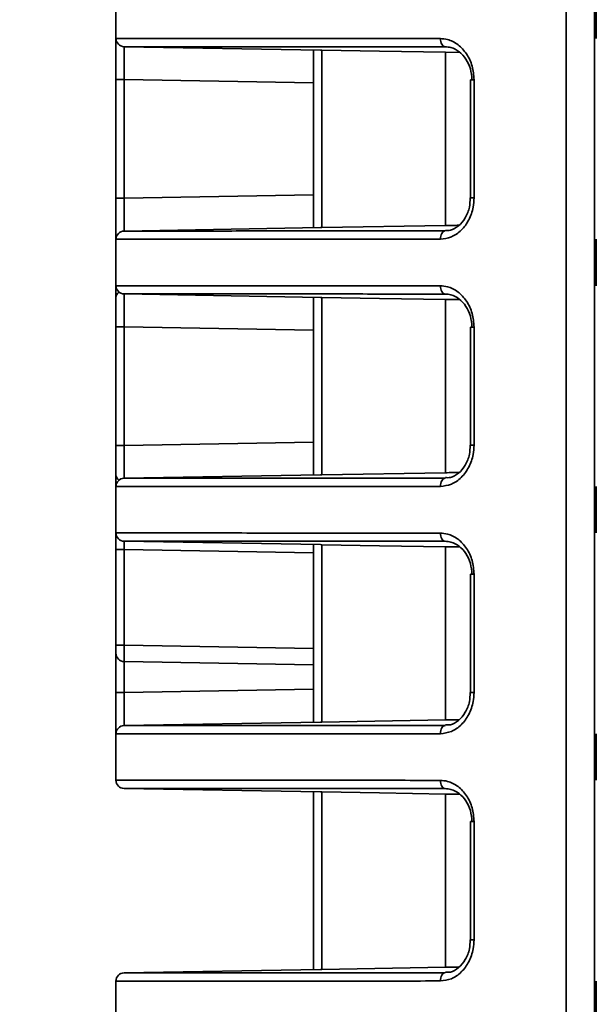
# Model space of a CAD drawing. Header units: millimetres. Extents: x 0 to 1118, y 0 to 864.
# Tile 55 of 250: x 76.57 to 80.94, y 487.65 to 495.12. Entities that reach past the tile are written whole.
import ezdxf

# ---------------------------------------------------------------- set-up
doc = ezdxf.new("R2010")
doc.units = ezdxf.units.MM
doc.styles.add('SLDTEXTSTYLE0', font='TXT', dxfattribs={"width": 0.605})
doc.dimstyles.new('SLDDIMSTYLE3', dxfattribs={"dimtxt": 4.233333, "dimasz": 4.572, "dimexe": 0, "dimexo": 0.0625, "dimgap": 1.058333, "dimtad": 0, "dimtih": 1, "dimtoh": 1, "dimdec": 1, "dimlfac": 4, "dimrnd": 1e-09, "dimzin": 4, "dimdsep": 46, "dimtxsty": 'SLDTEXTSTYLE0', "dimsah": 1, "dimcen": 0.09, "dimadec": 0, "dimazin": 1, "dimtfac": 1, "dimtofl": 0, "dimtmove": 0, "dimatfit": 3, "dimfxl": 1, "dimfrac": 2, "dimtolj": 1, "dimtzin": 12, "dimarcsym": 0})

# ---------------------------------------------------------------- blocks, each defined once
blk = doc.blocks.new('_D_12')
at = {"color": 7, "linetype": 'Continuous', "lineweight": 0}
for p, q in [((156.1682, 534.5674), (154.7129, 534.5674)), ((154.7129, 534.5674), (154.7129, 528.0704)), ((167.4864, 534.5674), (168.9416, 534.5674)), ((168.9416, 534.5674), (168.9416, 528.0704)), ((77.2975, 503.3869), (77.2975, 532.9191)), ((231.805, 451.8289), (231.805, 532.9191)), ((77.2975, 531.3189), (137.7365, 531.3189)), ((231.805, 531.3189), (171.366, 531.3189)), ((154.7129, 528.0704), (156.1682, 528.0704)), ((168.9416, 528.0704), (167.4864, 528.0704))]:
    blk.add_line(p, q, dxfattribs=at)
at = {"color": 7, "linetype": 'Continuous', "lineweight": 18}
for points in [[(77.2975, 531.3189), (81.8695, 530.5569), (81.8695, 532.0809)], [(231.805, 531.3189), (227.233, 532.0809), (227.233, 530.5569)]]:
    blk.add_solid(points, dxfattribs=at)
at = {"color": 7, "linetype": 'Continuous', "lineweight": 18, "char_height": 4.23333, "attachment_point": 1, "style": 'SLDTEXTSTYLE0'}
for s, insert in [('618.0', (138.7057, 533.5274)), ('24.3', (156.1682, 533.5274))]:
    blk.add_mtext(s, dxfattribs=dict(at, insert=insert))
blk = doc.blocks.new('_D_13')
at = {"color": 7, "linetype": 'Continuous', "lineweight": 0}
for p, q in [((85.0436, 497.0242), (48.5948, 497.0242)), ((50.195, 497.0242), (50.195, 476.8678)), ((57.7944, 475.8977), (56.3392, 475.8977)), ((56.3392, 475.8977), (56.3392, 469.4007)), ((65.8789, 475.8977), (67.3341, 475.8977)), ((67.3341, 475.8977), (67.3341, 469.4007)), ((56.3392, 469.4007), (57.7944, 469.4007)), ((67.3341, 469.4007), (65.8789, 469.4007)), ((50.195, 448.2742), (50.195, 468.4306)), ((85.0436, 448.2742), (48.5948, 448.2742))]:
    blk.add_line(p, q, dxfattribs=at)
at = {"color": 7, "linetype": 'Continuous', "lineweight": 18}
for points in [[(50.195, 497.0242), (49.433, 492.4522), (50.957, 492.4522)], [(50.195, 448.2742), (50.957, 452.8462), (49.433, 452.8462)]]:
    blk.add_solid(points, dxfattribs=at)
at = {"color": 7, "linetype": 'Continuous', "lineweight": 18, "char_height": 4.23333, "attachment_point": 1, "style": 'SLDTEXTSTYLE0'}
for s, insert in [('3X', (31.6006, 474.8578)), ('195.0', (40.3319, 474.8578)), ('7.7', (57.7944, 474.8578))]:
    blk.add_mtext(s, dxfattribs=dict(at, insert=insert))

msp = doc.modelspace()

# ---------------------------------------------------------------- linework, layer by layer
at = {"color": 7, "linetype": 'Continuous', "lineweight": 35}
for p, q in [((80.7147, 501.7867), (80.7147, 445.8492)), ((80.9298, 445.8361), (80.9298, 501.0976)), ((77.2975, 494.9731), (77.2975, 495.3253)), ((80.9427, 494.973), (80.9427, 495.3254)), ((77.2975, 494.6607), (77.2975, 494.9731)), ((77.3589, 494.9106), (78.8484, 494.8846)), ((78.7975, 493.5379), (78.7975, 494.8855)), ((78.8484, 494.8846), (78.8589, 494.8844)), ((78.8589, 494.8844), (78.8589, 493.539)), ((79.9061, 494.8673), (79.7975, 494.8681)), ((79.7975, 494.8681), (79.7975, 493.5553)), ((77.2975, 494.6607), (77.3589, 494.6607)), ((77.2975, 493.7627), (77.2975, 494.6607)), ((77.3589, 494.6607), (77.3589, 493.7627)), ((78.7975, 494.6356), (77.3589, 494.6607)), ((79.9874, 494.6599), (79.9874, 493.7634)), ((79.9874, 494.6599), (80.0145, 494.6599)), ((80.0145, 494.6599), (80.0145, 493.7634)), ((77.2975, 493.7627), (77.3589, 493.7627)), ((77.2975, 493.4503), (77.2975, 493.7627)), ((77.3589, 493.7627), (78.7975, 493.7878)), ((79.9874, 493.7634), (80.0145, 493.7634)), ((78.8484, 493.5388), (77.3589, 493.5128)), ((78.8589, 493.539), (78.8484, 493.5388)), ((79.7975, 493.5553), (78.8589, 493.539)), ((77.2975, 493.0981), (77.2975, 493.4503)), ((80.9427, 493.098), (80.9427, 493.4504)), ((77.2975, 492.7857), (77.2975, 493.0981)), ((77.3589, 493.0356), (78.8484, 493.0096)), ((78.7975, 491.6629), (78.7975, 493.0105)), ((78.8484, 493.0096), (78.8589, 493.0094)), ((78.8589, 493.0094), (78.8589, 491.664)), ((79.9061, 492.9923), (79.7975, 492.9931)), ((79.7975, 492.9931), (79.7975, 491.6803)), ((77.2975, 492.7857), (77.3589, 492.7857)), ((77.2975, 491.8877), (77.2975, 492.7857)), ((77.3589, 492.7857), (77.3589, 491.8877)), ((78.7975, 492.7606), (77.3589, 492.7857)), ((79.9874, 492.7849), (79.9874, 491.8884)), ((79.9874, 492.7849), (80.0145, 492.7849)), ((80.0145, 492.7849), (80.0145, 491.8884)), ((77.2975, 491.8877), (77.3589, 491.8877)), ((77.2975, 491.5753), (77.2975, 491.8877)), ((77.3589, 491.8877), (78.7975, 491.9128)), ((79.9874, 491.8884), (80.0145, 491.8884)), ((78.8484, 491.6638), (77.3589, 491.6378)), ((78.8589, 491.664), (78.8484, 491.6638)), ((79.7975, 491.6803), (78.8589, 491.664)), ((77.2975, 491.2231), (77.2975, 491.5753)), ((80.9427, 491.223), (80.9427, 491.5754)), ((77.2975, 491.0981), (77.2975, 491.2231)), ((77.3589, 491.1606), (78.8484, 491.1346)), ((78.7975, 489.7879), (78.7975, 491.1355)), ((78.8484, 491.1346), (78.8589, 491.1344)), ((78.8589, 491.1344), (78.8589, 489.789)), ((79.9061, 491.1173), (79.7975, 491.1181)), ((79.7975, 491.1181), (79.7975, 489.8053)), ((77.2975, 491.0981), (77.3589, 491.0981)), ((77.2975, 490.3731), (77.2975, 491.0981)), ((77.3589, 491.0981), (77.3589, 490.3731)), ((78.7975, 491.073), (77.3589, 491.0981)), ((79.9874, 490.9099), (79.9874, 490.0134)), ((79.9874, 490.9099), (80.0145, 490.9099)), ((80.0145, 490.9099), (80.0145, 490.0134)), ((77.2975, 490.3731), (77.3589, 490.3731)), ((77.2975, 490.3106), (77.2975, 490.3731)), ((77.3589, 490.3731), (78.7975, 490.348)), ((77.2975, 490.0127), (77.2975, 490.3106)), ((78.7975, 490.223), (77.3589, 490.2481)), ((77.3589, 490.2481), (77.3589, 490.0127)), ((77.3589, 490.0127), (77.2975, 490.0127)), ((77.2975, 489.7003), (77.2975, 490.0127)), ((77.3589, 490.0127), (78.7975, 490.0378)), ((79.9874, 490.0134), (80.0145, 490.0134)), ((78.8484, 489.7888), (77.3589, 489.7628)), ((78.8589, 489.789), (78.8484, 489.7888)), ((79.7975, 489.8053), (78.8589, 489.789)), ((77.2975, 489.3481), (77.2975, 489.7003)), ((80.9427, 489.348), (80.9427, 489.7004)), ((77.3589, 489.2856), (78.8484, 489.2596)), ((78.7975, 487.9129), (78.7975, 489.2605)), ((78.8484, 489.2596), (78.8589, 489.2594)), ((78.8589, 489.2594), (78.8589, 487.914)), ((79.9061, 489.2423), (79.7975, 489.2431)), ((79.7975, 489.2431), (79.7975, 487.9303)), ((79.9874, 489.0349), (79.9874, 488.1384)), ((79.9874, 489.0349), (80.0145, 489.0349)), ((80.0145, 489.0349), (80.0145, 488.1384)), ((79.9874, 488.1384), (80.0145, 488.1384)), ((78.8484, 487.9138), (77.3589, 487.8878)), ((78.8589, 487.914), (78.8484, 487.9138)), ((79.7975, 487.9303), (78.8589, 487.914)), ((77.2975, 487.4731), (77.2975, 487.8253)), ((80.9427, 487.473), (80.9427, 487.8254))]:
    msp.add_line(p, q, dxfattribs=at)
at = {"color": 7, "linetype": 'Continuous', "lineweight": 35, "flags": 128}
for points in [[(79.7959, 494.91), (79.7887, 494.9115), (79.7817, 494.9152), (79.7754, 494.9211), (79.7698, 494.9289), (79.7653, 494.9383), (79.7619, 494.9489), (79.7598, 494.9605), (79.7591, 494.9724)], [(78.8589, 494.8844), (79.2973, 494.8768), (79.7975, 494.8681)], [(79.7959, 493.5134), (79.7887, 493.5119), (79.7817, 493.5082), (79.7754, 493.5023), (79.7698, 493.4945), (79.7653, 493.4851), (79.7619, 493.4745), (79.7598, 493.4629), (79.7591, 493.451)], [(79.7959, 493.035), (79.7887, 493.0365), (79.7817, 493.0402), (79.7754, 493.0461), (79.7698, 493.0539), (79.7653, 493.0633), (79.7619, 493.0739), (79.7598, 493.0855), (79.7591, 493.0974)], [(78.8589, 493.0094), (79.2973, 493.0018), (79.7975, 492.9931)], [(79.7959, 491.6384), (79.7887, 491.6369), (79.7817, 491.6332), (79.7754, 491.6273), (79.7698, 491.6195), (79.7653, 491.6101), (79.7619, 491.5995), (79.7598, 491.5879), (79.7591, 491.576)], [(79.7959, 491.16), (79.7887, 491.1615), (79.7817, 491.1652), (79.7754, 491.1711), (79.7698, 491.1789), (79.7653, 491.1883), (79.7619, 491.1989), (79.7598, 491.2105), (79.7591, 491.2224)], [(78.8589, 491.1344), (79.2967, 491.1268), (79.7975, 491.1181)], [(79.7959, 489.7634), (79.7887, 489.7619), (79.7817, 489.7582), (79.7754, 489.7523), (79.7698, 489.7445), (79.7653, 489.7351), (79.7619, 489.7245), (79.7598, 489.7129), (79.7591, 489.701)], [(79.7959, 489.285), (79.7887, 489.2865), (79.7817, 489.2902), (79.7754, 489.2961), (79.7698, 489.3039), (79.7653, 489.3133), (79.7619, 489.3239), (79.7598, 489.3355), (79.7591, 489.3474)], [(78.8589, 489.2594), (79.2973, 489.2518), (79.7975, 489.2431)], [(79.7959, 487.8884), (79.7887, 487.8869), (79.7817, 487.8832), (79.7754, 487.8773), (79.7698, 487.8695), (79.7653, 487.8601), (79.7619, 487.8495), (79.7598, 487.8379), (79.7591, 487.826)]]:
    msp.add_lwpolyline(points, dxfattribs=at)
at = {"color": 7, "linetype": 'Continuous', "lineweight": 35}
for centre, radius, start, end in [((77.36, 494.9731), 0.0625, 180, 269), ((77.36, 493.4503), 0.0625, 91, 180), ((77.36, 493.0981), 0.0625, 180, 269), ((77.3475, 493.0084), 0.05, 123.38558, 180), ((77.3475, 491.665), 0.05, 180, 236.61467), ((77.36, 491.5753), 0.0625, 91, 180), ((77.36, 491.2231), 0.0625, 180, 269), ((77.36, 490.3106), 0.0625, 180, 269), ((77.36, 489.7003), 0.0625, 91, 180), ((77.36, 489.3481), 0.0625, 180, 269), ((77.36, 487.8253), 0.0625, 91, 180)]:
    msp.add_arc(centre, radius, start, end, dxfattribs=at)
for centre, major_axis, ratio, start_param, end_param in [((77.36, 494.6606), (-0.0011, 0.2501), 0.00436, 6.28309, 7.853582), ((77.36, 493.7628), (0.0011, 0.2501), 0.00436, 1.571196, 3.141688), ((77.36, 492.7856), (-0.0011, 0.2501), 0.00436, 6.28309, 7.853582), ((77.36, 491.8878), (0.0011, 0.2501), 0.00436, 1.571196, 3.141688), ((77.36, 491.0981), (-0.0011, 0.0625), 0.017429, 6.282577, 7.853068), ((77.36, 490.3731), (0.0011, 0.125), 0.008724, 1.571025, 3.141517), ((77.36, 490.0128), (0.0011, 0.2501), 0.00436, 1.571196, 3.141688)]:
    msp.add_ellipse(centre, major_axis=major_axis, ratio=ratio, start_param=start_param, end_param=end_param, dxfattribs=at)
for points, knots in [([(77.2975, 494.9731), (77.3135, 494.9731), (77.3459, 494.9731), (77.6088, 494.9731), (78.0293, 494.973), (78.5629, 494.9729), (79.1481, 494.9727), (79.5544, 494.9725), (79.7591, 494.9724)], [0, 0, 0, 0, 0.176962, 0.35883, 0.539613, 0.725638, 0.861726, 1, 1, 1, 1]), ([(79.7591, 494.9724), (79.7775, 494.9709), (79.8241, 494.9671), (79.8956, 494.9299), (79.961, 494.8593), (80.0059, 494.7655), (80.0117, 494.6951), (80.0145, 494.6599)], [0, 0, 0, 0, 0.141134, 0.356492, 0.571563, 0.786006, 1, 1, 1, 1]), ([(79.7959, 494.91), (79.5949, 494.9101), (79.1928, 494.9102), (78.6158, 494.9104), (78.0874, 494.9105), (77.6676, 494.9106), (77.4163, 494.9106), (77.3589, 494.9106), (77.3589, 494.9106), (77.3589, 494.9106)], [0, 0, 0, 0, 0.137189, 0.274379, 0.45778, 0.641182, 0.82059, 0.999997, 1, 1, 1, 1]), ([(79.9987, 494.6599), (79.9963, 494.6881), (79.9915, 494.7443), (79.9557, 494.8193), (79.9037, 494.8759), (79.8471, 494.9057), (79.8104, 494.9088), (79.7959, 494.91)], [0, 0, 0, 0, 0.215032, 0.430055, 0.644976, 0.859537, 1, 1, 1, 1]), ([(80.0145, 493.7634), (80.0133, 493.7402), (80.01, 493.6819), (79.9787, 493.594), (79.9203, 493.5149), (79.8438, 493.4613), (79.7874, 493.4544), (79.7591, 493.451)], [0, 0, 0, 0, 0.141717, 0.35566, 0.569846, 0.784702, 1, 1, 1, 1]), ([(79.985, 493.7637), (79.9844, 493.7404), (79.9832, 493.6863), (79.9508, 493.6095), (79.8988, 493.5482), (79.8436, 493.5153), (79.8099, 493.5173), (79.7971, 493.5181)], [0, 0, 0, 0, 0.17217, 0.398404, 0.626012, 0.857061, 1, 1, 1, 1]), ([(77.3589, 493.5128), (77.3589, 493.5128), (77.3589, 493.5128), (77.4163, 493.5128), (77.6676, 493.5128), (78.0874, 493.5129), (78.6158, 493.513), (79.1928, 493.5132), (79.5949, 493.5133), (79.7959, 493.5134)], [0, 0, 0, 0, 0.000003, 0.17941, 0.358818, 0.54222, 0.725621, 0.862811, 1, 1, 1, 1]), ([(79.9003, 493.5561), (79.8836, 493.5559), (79.8099, 493.5554), (79.8029, 493.5554), (79.7975, 493.5553)], [0, 0, 0, 0, 0.226634, 1, 1, 1, 1]), ([(79.7591, 493.451), (79.5575, 493.4509), (79.1512, 493.4507), (78.5719, 493.4505), (78.0342, 493.4504), (77.6151, 493.4503), (77.3475, 493.4503), (77.3143, 493.4503), (77.2975, 493.4503)], [0, 0, 0, 0, 0.136087, 0.274362, 0.455144, 0.64117, 0.818132, 1, 1, 1, 1]), ([(77.2975, 493.0981), (77.3135, 493.0981), (77.3459, 493.0981), (77.6088, 493.0981), (78.0293, 493.098), (78.5629, 493.0979), (79.1481, 493.0977), (79.5544, 493.0975), (79.7591, 493.0974)], [0, 0, 0, 0, 0.176962, 0.35883, 0.539613, 0.725638, 0.861726, 1, 1, 1, 1]), ([(79.7591, 493.0974), (79.7775, 493.0959), (79.8241, 493.0921), (79.8956, 493.0549), (79.961, 492.9843), (80.0059, 492.8905), (80.0117, 492.8201), (80.0145, 492.7849)], [0, 0, 0, 0, 0.141134, 0.356492, 0.571563, 0.786006, 1, 1, 1, 1]), ([(79.7959, 493.035), (79.5949, 493.0351), (79.1928, 493.0352), (78.6158, 493.0354), (78.0874, 493.0355), (77.6676, 493.0356), (77.4163, 493.0356), (77.3589, 493.0356), (77.3589, 493.0356), (77.3589, 493.0356)], [0, 0, 0, 0, 0.1371895, 0.2743787, 0.4577803, 0.6411818, 0.8205896, 0.9999974, 1, 1, 1, 1]), ([(79.9987, 492.7849), (79.9963, 492.8131), (79.9915, 492.8693), (79.9557, 492.9443), (79.9037, 493.0009), (79.8471, 493.0307), (79.8104, 493.0338), (79.7959, 493.035)], [0, 0, 0, 0, 0.215032, 0.430055, 0.644976, 0.859537, 1, 1, 1, 1]), ([(80.0145, 491.8884), (80.0133, 491.8652), (80.01, 491.8069), (79.9787, 491.719), (79.9203, 491.6399), (79.8438, 491.5863), (79.7874, 491.5794), (79.7591, 491.576)], [0, 0, 0, 0, 0.141717, 0.35566, 0.569846, 0.784702, 1, 1, 1, 1]), ([(79.985, 491.8887), (79.9844, 491.8654), (79.9832, 491.8113), (79.9508, 491.7345), (79.8988, 491.6732), (79.8436, 491.6403), (79.8099, 491.6423), (79.7971, 491.6431)], [0, 0, 0, 0, 0.17217, 0.398404, 0.626012, 0.857061, 1, 1, 1, 1]), ([(77.3589, 491.6378), (77.3589, 491.6378), (77.3589, 491.6378), (77.4163, 491.6378), (77.6676, 491.6378), (78.0874, 491.6379), (78.6158, 491.638), (79.1928, 491.6382), (79.5949, 491.6383), (79.7959, 491.6384)], [0, 0, 0, 0, 0.000003, 0.17941, 0.358818, 0.54222, 0.725621, 0.862811, 1, 1, 1, 1]), ([(79.9003, 491.6811), (79.8836, 491.6809), (79.8099, 491.6804), (79.8029, 491.6804), (79.7975, 491.6803)], [0, 0, 0, 0, 0.226634, 1, 1, 1, 1]), ([(79.7591, 491.576), (79.5575, 491.5759), (79.1512, 491.5757), (78.5719, 491.5755), (78.0342, 491.5754), (77.6151, 491.5753), (77.3475, 491.5753), (77.3143, 491.5753), (77.2975, 491.5753)], [0, 0, 0, 0, 0.136087, 0.274362, 0.455144, 0.64117, 0.818132, 1, 1, 1, 1]), ([(77.2975, 491.2231), (77.3135, 491.2231), (77.3459, 491.2231), (77.6088, 491.2231), (78.0293, 491.223), (78.5629, 491.2229), (79.1481, 491.2227), (79.5544, 491.2225), (79.7591, 491.2224)], [0, 0, 0, 0, 0.176962, 0.35883, 0.539613, 0.725638, 0.861726, 1, 1, 1, 1]), ([(79.7591, 491.2224), (79.7775, 491.2209), (79.8241, 491.2171), (79.8956, 491.1799), (79.961, 491.1093), (80.0059, 491.0155), (80.0117, 490.9451), (80.0145, 490.9099)], [0, 0, 0, 0, 0.141134, 0.356492, 0.571563, 0.786006, 1, 1, 1, 1]), ([(79.7959, 491.16), (79.5949, 491.1601), (79.1928, 491.1602), (78.6158, 491.1604), (78.0874, 491.1605), (77.6676, 491.1606), (77.4163, 491.1606), (77.3589, 491.1606), (77.3589, 491.1606), (77.3589, 491.1606)], [0, 0, 0, 0, 0.137189, 0.274379, 0.45778, 0.641182, 0.82059, 0.999997, 1, 1, 1, 1]), ([(79.9987, 490.9099), (79.9963, 490.9381), (79.9915, 490.9943), (79.9557, 491.0693), (79.9037, 491.1259), (79.8471, 491.1557), (79.8104, 491.1588), (79.7959, 491.16)], [0, 0, 0, 0, 0.215032, 0.430055, 0.644976, 0.859537, 1, 1, 1, 1]), ([(80.0145, 490.0134), (80.0133, 489.9902), (80.01, 489.9319), (79.9787, 489.844), (79.9203, 489.7649), (79.8438, 489.7113), (79.7874, 489.7044), (79.7591, 489.701)], [0, 0, 0, 0, 0.141717, 0.35566, 0.569846, 0.784702, 1, 1, 1, 1]), ([(79.985, 490.0137), (79.9844, 489.9904), (79.9832, 489.9363), (79.9508, 489.8595), (79.8988, 489.7982), (79.8436, 489.7653), (79.8099, 489.7673), (79.7971, 489.7681)], [0, 0, 0, 0, 0.17217, 0.398404, 0.626012, 0.857061, 1, 1, 1, 1]), ([(79.9003, 489.8061), (79.8836, 489.8059), (79.8099, 489.8054), (79.8029, 489.8054), (79.7975, 489.8053)], [0, 0, 0, 0, 0.226634, 1, 1, 1, 1]), ([(79.7591, 489.701), (79.5575, 489.7009), (79.1512, 489.7007), (78.5719, 489.7005), (78.0342, 489.7004), (77.6151, 489.7003), (77.3475, 489.7003), (77.3143, 489.7003), (77.2975, 489.7003)], [0, 0, 0, 0, 0.136087, 0.274362, 0.455144, 0.64117, 0.818132, 1, 1, 1, 1]), ([(77.3589, 489.7628), (77.3589, 489.7628), (77.3589, 489.7628), (77.4163, 489.7628), (77.6676, 489.7628), (78.0874, 489.7629), (78.6158, 489.763), (79.1928, 489.7632), (79.5949, 489.7633), (79.7959, 489.7634)], [0, 0, 0, 0, 0.000003, 0.17941, 0.358818, 0.54222, 0.725621, 0.862811, 1, 1, 1, 1]), ([(77.2975, 489.3481), (77.3135, 489.3481), (77.3459, 489.3481), (77.6088, 489.3481), (78.0293, 489.348), (78.5629, 489.3479), (79.1481, 489.3477), (79.5544, 489.3475), (79.7591, 489.3474)], [0, 0, 0, 0, 0.176962, 0.35883, 0.539613, 0.725638, 0.861726, 1, 1, 1, 1]), ([(79.7591, 489.3474), (79.7775, 489.3459), (79.8241, 489.3421), (79.8956, 489.3049), (79.961, 489.2343), (80.0059, 489.1405), (80.0117, 489.0701), (80.0145, 489.0349)], [0, 0, 0, 0, 0.141134, 0.356492, 0.571563, 0.786006, 1, 1, 1, 1]), ([(79.7959, 489.285), (79.5949, 489.2851), (79.1928, 489.2852), (78.6158, 489.2854), (78.0874, 489.2855), (77.6676, 489.2856), (77.4163, 489.2856), (77.3589, 489.2856), (77.3589, 489.2856), (77.3589, 489.2856)], [0, 0, 0, 0, 0.137189, 0.274379, 0.45778, 0.641182, 0.82059, 0.999997, 1, 1, 1, 1]), ([(79.9987, 489.0349), (79.9963, 489.0631), (79.9915, 489.1193), (79.9557, 489.1943), (79.9037, 489.2509), (79.8471, 489.2807), (79.8104, 489.2838), (79.7959, 489.285)], [0, 0, 0, 0, 0.215032, 0.430055, 0.644976, 0.859537, 1, 1, 1, 1]), ([(80.0145, 488.1384), (80.0133, 488.1152), (80.01, 488.0569), (79.9787, 487.969), (79.9203, 487.8899), (79.8438, 487.8363), (79.7874, 487.8294), (79.7591, 487.826)], [0, 0, 0, 0, 0.141717, 0.35566, 0.569846, 0.784702, 1, 1, 1, 1]), ([(79.985, 488.1387), (79.9844, 488.1154), (79.9832, 488.0613), (79.9508, 487.9845), (79.8988, 487.9232), (79.8436, 487.8903), (79.8099, 487.8923), (79.7971, 487.8931)], [0, 0, 0, 0, 0.17217, 0.398404, 0.626012, 0.857061, 1, 1, 1, 1]), ([(79.9003, 487.9311), (79.8836, 487.9309), (79.8099, 487.9304), (79.8029, 487.9304), (79.7975, 487.9303)], [0, 0, 0, 0, 0.2266344, 1, 1, 1, 1]), ([(77.3589, 487.8878), (77.3589, 487.8878), (77.3589, 487.8878), (77.4163, 487.8878), (77.6676, 487.8878), (78.0874, 487.8879), (78.6158, 487.888), (79.1928, 487.8882), (79.5949, 487.8883), (79.7959, 487.8884)], [0, 0, 0, 0, 0.0000026, 0.1794104, 0.3588182, 0.5422197, 0.7256213, 0.8628105, 1, 1, 1, 1]), ([(79.7591, 487.826), (79.5575, 487.8259), (79.1512, 487.8257), (78.5719, 487.8255), (78.0342, 487.8254), (77.6151, 487.8253), (77.3475, 487.8253), (77.3143, 487.8253), (77.2975, 487.8253)], [0, 0, 0, 0, 0.136087, 0.274362, 0.455144, 0.64117, 0.818132, 1, 1, 1, 1])]:
    msp.add_open_spline(points, degree=3, knots=knots, dxfattribs=at)

# ---------------------------------------------------------------- dimensions: what is measured, and where the dimension line sits
at = {"color": 7, "linetype": 'Continuous', "lineweight": 18}
dim = msp.add_linear_dim(base=(231.805, 531.3189), p1=(77.2975, 501.7867), p2=(231.805, 450.2287), dimstyle='SLDDIMSTYLE3', dxfattribs=at)
dim.commit()
dim.dimension.update_dxf_attribs({"geometry": '_D_12', "text_midpoint": (154.5513, 531.3189), "dimtype": 160})
dim = msp.add_linear_dim(base=(50.195, 448.2742), p1=(86.6438, 497.0242), p2=(86.6438, 448.2742), angle=90, text='3X <>', dimstyle='SLDDIMSTYLE3', dxfattribs=at)
dim.commit()
dim.dimension.update_dxf_attribs({"geometry": '_D_13', "text_midpoint": (50.195, 472.6492), "dimtype": 160})

doc.saveas('drawing.dxf')
